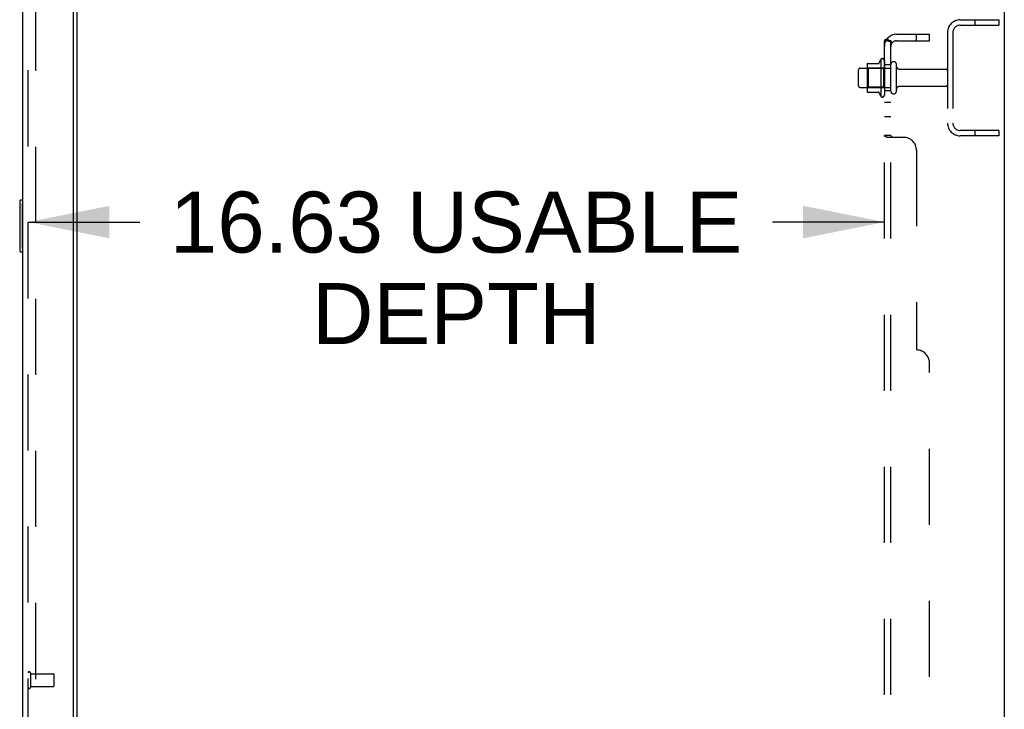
# Model space of a CAD drawing. Header units: inches. Extents: x 0 to 268, y 0 to 174.
# Tile 73 of 77: x 149 to 169, y 111 to 125. Entities that reach past the tile are written whole.
import ezdxf

# ---------------------------------------------------------------- set-up
doc = ezdxf.new("R2010")
doc.units = ezdxf.units.IN
doc.header["$LTSCALE"] = 14.749625
doc.header["$MEASUREMENT"] = 0
doc.linetypes.add('HIDDEN', pattern=[0.2, 0.1, -0.1])
doc.layers.get('0').update_dxf_attribs({"linetype": 'CONTINUOUS'})
for name, color, linetype in [('DEFAULT_2', 8, 'HIDDEN'), ('DIMENSIONS', 7, 'CONTINUOUS'), ('LEFTHAND_DOOR_ASSEMBLY', 7, 'CONTINUOUS'), ('RIGHTHAND_DOOR_ASSEMBLY', 7, 'CONTINUOUS'), ('SUBPANEL', 7, 'CONTINUOUS')]:
    doc.layers.add(name, color=color, linetype=linetype)
doc.styles.get("Standard").update_dxf_attribs({"font": 'arial.ttf'})
doc.dimstyles.new('DIMSTYLE_1', dxfattribs={"dimtxt": 1.183125, "dimasz": 1.5775, "dimexe": 0.09, "dimexo": 0.07, "dimgap": 0.0375, "dimtad": 0, "dimtih": 1, "dimtoh": 1, "dimzin": 4, "dimdsep": 46, "dimtxsty": 'Standard', "dimblk": '_FILLED', "dimblk1": '_FILLED', "dimblk2": '_FILLED', "dimcen": 0.09, "dimadec": 3, "dimazin": 1, "dimtfac": 1, "dimtdec": 3, "dimtofl": 0, "dimtmove": 0, "dimatfit": 3, "dimldrblk": '_FILLED', "dimfxl": 0, "dimtolj": 1, "dimtzin": 4, "dimarcsym": 0})

# ---------------------------------------------------------------- blocks, each defined once
blk = doc.blocks.new('_FILLED')
at = {"color": 0, "linetype": 'ByBlock'}
blk.add_solid([(0, 0), (-1, 0.2), (-1, -0.2)], dxfattribs=at)
blk = doc.blocks.new('*D2')
at = {"layer": 'DIMENSIONS', "color": 2, "linetype": 'Continuous'}
for p, q in [((149.555, 120.733), (151.725, 120.733)), ((166.18, 120.733), (164.009, 120.733))]:
    blk.add_line(p, q, dxfattribs=at)
at = {"layer": 'DIMENSIONS', "color": 2, "linetype": 'Continuous', "xscale": 1.5775, "yscale": 1.5775, "zscale": 1.5775, "rotation": 180}
blk.add_blockref('_FILLED', (149.555, 120.733), dxfattribs=at)
at = {"layer": 'DIMENSIONS', "color": 2, "linetype": 'Continuous', "xscale": 1.5775, "yscale": 1.5775, "zscale": 1.5775}
blk.add_blockref('_FILLED', (166.18, 120.733), dxfattribs=at)
at = {"layer": 'DIMENSIONS', "color": 2, "linetype": 'Continuous', "insert": (157.867, 121.324), "char_height": 1.18312, "width": 11.10114, "attachment_point": 2, "line_spacing_factor": 0.9}
blk.add_mtext('16.63 USABLE\\PDEPTH', dxfattribs=at)

msp = doc.modelspace()

# ---------------------------------------------------------------- linework, layer by layer
at = {"color": 3, "linetype": 'Continuous'}
for p, q in [((168.509, 128.303), (168.509, 48.511)), ((150.509, 51.855), (150.509, 124.959))]:
    msp.add_line(p, q, dxfattribs=at)
at = {"layer": 'DEFAULT_2', "color": 8, "linetype": 'HIDDEN'}
for p, q in [((149.696, 125.142), (149.696, 51.673)), ((167.651, 124.657), (168.405, 124.657)), ((167.935, 124.657), (167.935, 124.553)), ((168.405, 124.657), (168.405, 124.553)), ((167.651, 124.553), (168.405, 124.553)), ((167.405, 124.411), (167.405, 122.654)), ((167.509, 124.411), (167.509, 122.654)), ((166.11, 123.888), (166.11, 123.176)), ((165.71, 123.72), (166.305, 123.72)), ((165.844, 123.788), (165.844, 123.277)), ((165.864, 123.716), (165.844, 123.736)), ((165.854, 123.81), (166.082, 123.81)), ((165.864, 123.716), (165.864, 123.349)), ((166.16, 123.716), (165.864, 123.716)), ((166.16, 123.716), (166.18, 123.736)), ((166.16, 123.716), (166.16, 123.349)), ((166.18, 123.866), (166.18, 123.198)), ((166.305, 123.275), (166.305, 123.79)), ((166.415, 123.275), (166.415, 123.79)), ((166.477, 123.697), (167.375, 123.697)), ((165.68, 123.375), (165.68, 123.69)), ((165.71, 123.345), (166.305, 123.345)), ((165.864, 123.349), (165.844, 123.329)), ((166.16, 123.349), (165.864, 123.349)), ((166.16, 123.349), (166.18, 123.329)), ((166.477, 123.367), (167.375, 123.367)), ((165.854, 123.255), (166.082, 123.255)), ((168.405, 122.511), (167.651, 122.511)), ((168.405, 122.407), (167.651, 122.407)), ((167.935, 122.511), (167.935, 122.407)), ((168.405, 122.511), (168.405, 122.407))]:
    msp.add_line(p, q, dxfattribs=at)
for centre, radius, start, end in [((167.651, 124.411), 0.246, 90, 180), ((167.651, 124.411), 0.142, 90, 180), ((166.71, 123.532), 0.698, 149.3369, 156.0321), ((166.141, 123.866), 0.0384, 0, 145.5503), ((165.71, 123.69), 0.03, 90, 180), ((165.854, 123.8), 0.01, 90, 174.8062), ((165.985, 123.788), 0.141, 174.7919, 180), ((166.063, 123.82), 0.01, 270, 336.0321), ((166.36, 123.79), 0.055, 360, 180), ((166.477, 123.76), 0.0625, 180, 270), ((167.375, 123.667), 0.03, 360, 90), ((165.71, 123.375), 0.03, 180, 270), ((166.477, 123.305), 0.0625, 90, 180), ((167.375, 123.397), 0.03, 270, 0), ((165.985, 123.277), 0.141, 180, 185.2081), ((165.854, 123.265), 0.01, 185.1938, 270), ((166.063, 123.245), 0.01, 23.9679, 90), ((166.71, 123.532), 0.698, 203.9679, 210.6631), ((166.141, 123.198), 0.0384, 214.4497, 360), ((166.36, 123.275), 0.055, 180, 0), ((167.651, 122.654), 0.246, 180, 270), ((167.651, 122.654), 0.142, 180, 270)]:
    msp.add_arc(centre, radius, start, end, dxfattribs=at)
at = {"layer": 'LEFTHAND_DOOR_ASSEMBLY', "color": 8, "linetype": 'HIDDEN'}
msp.add_line((149.555, 51.404), (149.555, 125.411), dxfattribs=at)
at = {"layer": 'RIGHTHAND_DOOR_ASSEMBLY', "color": 3, "linetype": 'Continuous'}
for p, q in [((150.43, 125.533), (150.43, 51.281)), ((149.451, 51.404), (149.451, 125.411))]:
    msp.add_line(p, q, dxfattribs=at)
at = {"layer": 'RIGHTHAND_DOOR_ASSEMBLY', "color": 8, "linetype": 'HIDDEN'}
for p, q in [((149.555, 51.404), (149.555, 125.411)), ((149.598, 111.986), (149.598, 111.702)), ((149.598, 111.968), (150.045, 111.968)), ((150.055, 111.958), (150.055, 111.73)), ((149.598, 111.72), (150.045, 111.72))]:
    msp.add_line(p, q, dxfattribs=at)
at = {"layer": 'RIGHTHAND_DOOR_ASSEMBLY', "color": 7, "linetype": 'Continuous'}
for p, q in [((149.391, 121.142), (149.391, 120.172)), ((149.451, 121.157), (149.406, 121.157)), ((149.438, 121.057), (149.438, 120.257)), ((149.406, 120.157), (149.451, 120.157))]:
    msp.add_line(p, q, dxfattribs=at)
for points in [[(149.436, 121.093), (149.436, 121.088), (149.437, 121.082), (149.437, 121.076), (149.437, 121.07), (149.437, 121.063), (149.438, 121.057)], [(149.438, 120.257), (149.437, 120.251), (149.437, 120.245), (149.437, 120.239), (149.437, 120.233), (149.436, 120.227), (149.436, 120.221)]]:
    msp.add_lwpolyline(points, dxfattribs=at)
for centre, start, end in [((149.406, 121.142), 90, 180), ((149.436, 121.142), 0, 90), ((149.406, 120.172), 180, 270), ((149.436, 120.172), 270, 360)]:
    msp.add_arc(centre, 0.015, start, end, dxfattribs=at)
at = {"layer": 'RIGHTHAND_DOOR_ASSEMBLY', "color": 8, "linetype": 'HIDDEN'}
for centre, radius, start, end in [((149.576, 111.986), 0.0215, 0, 180), ((150.045, 111.958), 0.01, 0, 90), ((149.576, 111.702), 0.0215, 180, 360), ((150.045, 111.73), 0.01, 270, 360)]:
    msp.add_arc(centre, radius, start, end, dxfattribs=at)
at = {"layer": 'SUBPANEL', "color": 8, "linetype": 'HIDDEN'}
for p, q in [((166.234, 124.289), (166.33, 124.21)), ((166.417, 124.376), (167.055, 124.376)), ((166.805, 124.251), (166.805, 124.376)), ((167.055, 124.251), (167.055, 124.376)), ((166.18, 52.563), (166.18, 124.251)), ((166.305, 124.251), (166.18, 124.251)), ((166.305, 52.563), (166.305, 124.251)), ((166.305, 124.231), (166.305, 124.231)), ((166.417, 124.251), (167.055, 124.251)), ((166.305, 123.782), (166.18, 123.782)), ((166.305, 123.282), (166.18, 123.282)), ((166.305, 123.054), (166.18, 123.054)), ((166.305, 122.773), (166.18, 122.773)), ((166.305, 122.411), (166.18, 122.411)), ((166.555, 122.376), (166.234, 122.376)), ((166.307, 122.405), (166.306, 122.406)), ((166.805, 122.126), (166.805, 118.251)), ((167.055, 58.813), (167.055, 118.001))]:
    msp.add_line(p, q, dxfattribs=at)
for points in [[(166.211, 124.275), (166.203, 124.271), (166.199, 124.27), (166.196, 124.268), (166.192, 124.266), (166.189, 124.264), (166.187, 124.262), (166.184, 124.26), (166.182, 124.258), (166.181, 124.256), (166.18, 124.254), (166.18, 124.253), (166.18, 124.251)], [(166.234, 124.289), (166.232, 124.287), (166.229, 124.285), (166.226, 124.282), (166.222, 124.28), (166.218, 124.278), (166.214, 124.276), (166.211, 124.275)], [(166.248, 124.251), (166.248, 124.251), (166.247, 124.251), (166.247, 124.251), (166.246, 124.251), (166.246, 124.251), (166.245, 124.251), (166.245, 124.251), (166.245, 124.251)], [(166.245, 124.251), (166.245, 124.251), (166.245, 124.251), (166.245, 124.251), (166.246, 124.251), (166.246, 124.251), (166.247, 124.251), (166.247, 124.251), (166.248, 124.251), (166.248, 124.251), (166.249, 124.25), (166.25, 124.25), (166.251, 124.25), (166.251, 124.25), (166.252, 124.25), (166.253, 124.25), (166.254, 124.25), (166.254, 124.249), (166.255, 124.249), (166.256, 124.249), (166.257, 124.249), (166.258, 124.249), (166.259, 124.248), (166.26, 124.248), (166.26, 124.248), (166.261, 124.248), (166.262, 124.247), (166.263, 124.247), (166.264, 124.247), (166.265, 124.247), (166.266, 124.246), (166.267, 124.246), (166.268, 124.246), (166.269, 124.245), (166.27, 124.245), (166.271, 124.245), (166.272, 124.244), (166.273, 124.244), (166.274, 124.244), (166.275, 124.243), (166.276, 124.243), (166.277, 124.243), (166.279, 124.242), (166.28, 124.242), (166.281, 124.241), (166.282, 124.241), (166.283, 124.241), (166.284, 124.24), (166.285, 124.24), (166.286, 124.239), (166.287, 124.239), (166.288, 124.239), (166.289, 124.238), (166.29, 124.238), (166.291, 124.237), (166.292, 124.237), (166.293, 124.236), (166.294, 124.236), (166.295, 124.236), (166.296, 124.235), (166.296, 124.235), (166.297, 124.234), (166.298, 124.234), (166.299, 124.233), (166.3, 124.233), (166.301, 124.233), (166.301, 124.232), (166.302, 124.232), (166.303, 124.231), (166.304, 124.231), (166.304, 124.231), (166.305, 124.23), (166.306, 124.23), (166.306, 124.23), (166.307, 124.229), (166.307, 124.229), (166.308, 124.229), (166.308, 124.228), (166.309, 124.228), (166.309, 124.228), (166.309, 124.228)], [(166.319, 124.228), (166.317, 124.23), (166.315, 124.232), (166.313, 124.235), (166.311, 124.237), (166.309, 124.24), (166.307, 124.242), (166.306, 124.245), (166.305, 124.247), (166.305, 124.249), (166.305, 124.251)], [(166.309, 124.228), (166.309, 124.228), (166.309, 124.228), (166.308, 124.228), (166.308, 124.228), (166.308, 124.229), (166.307, 124.229), (166.307, 124.229), (166.306, 124.23), (166.306, 124.23), (166.305, 124.231)], [(166.33, 124.21), (166.331, 124.211), (166.331, 124.212), (166.331, 124.213), (166.33, 124.214), (166.33, 124.215), (166.329, 124.216), (166.328, 124.218), (166.326, 124.22), (166.325, 124.221), (166.323, 124.223), (166.319, 124.228)], [(166.181, 122.406), (166.18, 122.408), (166.18, 122.41), (166.18, 122.411)], [(166.189, 122.398), (166.187, 122.4), (166.184, 122.402), (166.182, 122.404), (166.181, 122.406), (166.18, 122.408), (166.18, 122.41), (166.18, 122.411)], [(166.199, 122.393), (166.196, 122.395), (166.192, 122.396), (166.189, 122.398), (166.187, 122.4)], [(166.207, 122.39), (166.203, 122.391), (166.199, 122.393)], [(166.234, 122.376), (166.232, 122.378), (166.229, 122.379), (166.226, 122.381), (166.222, 122.383), (166.218, 122.385), (166.214, 122.386), (166.207, 122.39)], [(166.232, 122.378), (166.229, 122.379), (166.226, 122.381)], [(166.305, 122.408), (166.305, 122.41), (166.305, 122.411)], [(166.311, 122.402), (166.309, 122.403), (166.307, 122.405), (166.306, 122.406), (166.305, 122.408), (166.305, 122.41), (166.305, 122.411)], [(166.315, 122.399), (166.313, 122.4), (166.311, 122.402), (166.309, 122.403)], [(166.325, 122.391), (166.323, 122.393), (166.321, 122.394), (166.319, 122.396), (166.315, 122.399)], [(166.33, 122.376), (166.331, 122.378), (166.331, 122.38), (166.331, 122.382), (166.33, 122.383), (166.33, 122.385), (166.329, 122.387), (166.328, 122.388), (166.326, 122.39), (166.325, 122.391), (166.323, 122.393), (166.321, 122.394)], [(166.329, 122.387), (166.328, 122.388), (166.326, 122.39)], [(166.33, 122.376), (166.331, 122.378), (166.331, 122.38), (166.331, 122.382), (166.33, 122.383), (166.33, 122.385)]]:
    msp.add_lwpolyline(points, dxfattribs=at)
for centre, radius, start, end in [((166.417, 124.139), 0.237, 90, 180), ((166.417, 124.139), 0.112, 90, 180), ((166.555, 122.126), 0.25, 0, 90), ((166.805, 118.001), 0.25, 0, 90)]:
    msp.add_arc(centre, radius, start, end, dxfattribs=at)

# ---------------------------------------------------------------- dimensions: what is measured, and where the dimension line sits
at = {"layer": 'DIMENSIONS', "color": 2, "linetype": 'Continuous'}
dim = msp.add_linear_dim(base=(166.179842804, 120.732575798), p1=(149.554842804, 51.261162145), p2=(166.179842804, 54.438412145), text='<> USABLE\\PDEPTH', dimstyle='DIMSTYLE_1', dxfattribs=at)
dim.commit()
dim.dimension.update_dxf_attribs({"geometry": '*D2', "text_midpoint": (157.867342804, 119.845232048), "dimtype": 160})

doc.saveas('drawing.dxf')
